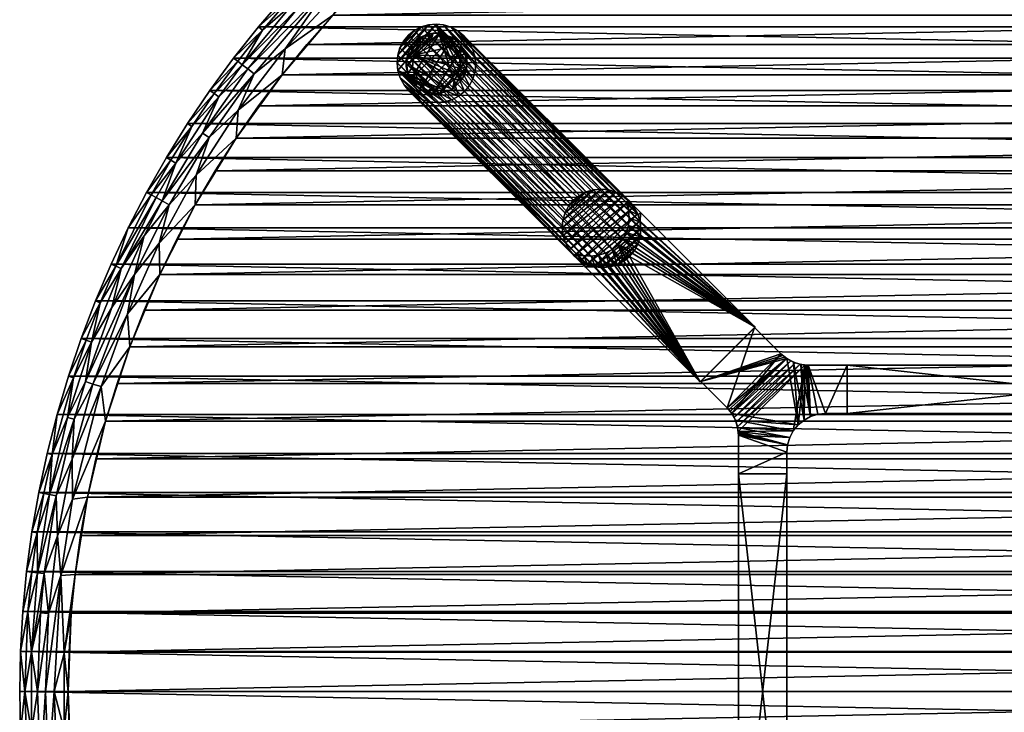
# Model space of a CAD drawing. Header units: inches. Extents: x -27 to 27, y -27 to 27.
# Tile 3 of 8: x -27 to -1.6, y -0.5 to 17.4. Entities that reach past the tile are written whole.
import ezdxf

# ---------------------------------------------------------------- set-up
doc = ezdxf.new("R2010")
doc.units = ezdxf.units.IN
doc.header["$MEASUREMENT"] = 0
doc.layers.add('AFUTL-3-EDPL', color=19, linetype='Continuous')
for name, color, linetype, true_color in [('AFUTL-3-GDPL', 7, 'Continuous', 0x261313), ('AFUTL-3-HWPT', 4, 'Continuous', 0x00ffff), ('AFUTL-3-LGWD', 7, 'Continuous', 0x7f3f3f), ('AFUTL-3-TPWD', 7, 'Continuous', 0x7f3f3f)]:
    doc.layers.add(name, color=color, linetype=linetype, true_color=true_color)

msp = doc.modelspace()

# ---------------------------------------------------------------- meshes
at = {"layer": 'AFUTL-3-EDPL'}
mesh = msp.add_polyface(dxfattribs=at)
corners = [(-20.727, 17.094, 29.266), (-21.249, 16.197, 29.056), (-21.367, 16.287, 29.266), (-19.947, 17.776, 29.056), (-18.105, 18.813, 28.592), (-18.906, 17.477, 28.476), (-20.143, 16.612, 28.592), (-18.63, 19.358, 29.266), (-19.251, 18.527, 29.056), (-19.358, 18.63, 29.266), (-17.776, 19.947, 29.056), (-19.814, 17.658, 28.871), (-21.107, 16.089, 28.871), (-18.404, 19.123, 28.871), (-20.219, 15.939, 28.476), (-21.356, 15.021, 28.592), (-22.277, 14.426, 28.871), (-21.854, 15.372, 29.056), (-21.473, 16.368, 29.547), (-19.454, 18.723, 29.547), (-20.157, 17.964, 29.547), (-20.83, 17.179, 29.547), (-18.975, 18.262, 28.715), (-20.944, 15.965, 28.715), (-22.084, 15.534, 29.547), (-20.057, 17.875, 29.266), (-21.975, 15.457, 29.266), (-22.551, 14.604, 29.266), (-18.723, 19.454, 29.547), (-22.663, 14.676, 29.547), (-17.658, 19.814, 28.871), (-17.875, 20.057, 29.266)]
mesh.append_faces([[corners[k] for k in face] for face in [(0, 1, 2), (7, 8, 9), (13, 11, 8), (6, 14, 15), (19, 9, 20), (21, 0, 18), (18, 2, 24), (25, 3, 0), (26, 17, 27), (20, 25, 21), (28, 7, 19), (24, 26, 29), (8, 11, 3), (1, 12, 17), (9, 8, 25), (2, 1, 26)]], dxfattribs={"vtx0": -1, "vtx1": -1})
mesh.append_faces([[corners[k] for k in face] for face in [(3, 1, 0), (4, 5, 6), (10, 8, 7), (3, 11, 1), (12, 16, 17), (12, 23, 16), (22, 23, 12)]], dxfattribs={"vtx0": -1, "vtx1": -1, "vtx2": -1})
mesh.append_faces([[corners[k] for k in face] for face in [(4, 6, 22), (13, 22, 11)]], dxfattribs={"vtx0": -1, "vtx2": -1})
mesh.append_faces([[corners[k] for k in face] for face in [(11, 22, 12)]], dxfattribs={"vtx1": -1})
mesh.append_faces([[corners[k] for k in face] for face in [(11, 12, 1), (0, 2, 18), (7, 9, 19), (6, 15, 23), (22, 6, 23), (5, 14, 6), (25, 0, 21), (8, 3, 25), (1, 17, 26), (31, 7, 28), (9, 25, 20), (2, 26, 24)]], dxfattribs={"vtx1": -1, "vtx2": -1})
mesh.append_faces([[corners[k] for k in face] for face in [(30, 13, 8)]], dxfattribs={"vtx2": -1})
mesh = msp.add_polyface(dxfattribs=at)
corners = [(-22.443, 13.342, 28.592), (-23.399, 11.585, 28.592), (-23.136, 12.581, 28.715), (-24.196, 11.98, 29.547), (-24.516, 10.99, 29.266), (-24.638, 11.045, 29.547), (-22.463, 12.58, 28.476), (-23.381, 10.779, 28.476), (-21.854, 15.372, 29.056), (-22.966, 13.654, 29.056), (-22.551, 14.604, 29.266), (-23.094, 13.729, 29.266), (-23.208, 13.797, 29.547), (-23.603, 12.835, 29.266), (-20.219, 15.939, 28.476), (-21.407, 14.304, 28.476), (-21.356, 15.021, 28.592), (-23.784, 11.776, 28.871), (-24.031, 10.773, 28.715), (-24.616, 9.921, 28.871), (-22.277, 14.426, 28.871), (-23.473, 12.764, 29.056), (-23.316, 12.679, 28.871), (-24.381, 10.93, 29.056), (-22.663, 14.676, 29.547), (-20.944, 15.965, 28.715), (-22.105, 14.315, 28.715), (-23.72, 12.898, 29.547), (-24.217, 9.76, 28.592), (-21.975, 15.457, 29.266), (-25.043, 10.093, 29.547)]
mesh.append_faces([[corners[k] for k in face] for face in [(3, 4, 5), (0, 6, 1), (21, 22, 23), (24, 10, 12), (10, 9, 11), (17, 19, 23), (12, 11, 27), (1, 7, 28), (16, 15, 0), (27, 13, 3), (5, 4, 30), (9, 22, 21), (22, 2, 17), (11, 9, 13)]], dxfattribs={"vtx0": -1, "vtx1": -1})
mesh.append_faces([[corners[k] for k in face] for face in [(8, 9, 10), (13, 4, 3), (8, 20, 9), (20, 22, 9), (25, 16, 26), (26, 0, 2), (2, 1, 18), (13, 21, 4), (2, 18, 17), (26, 2, 22), (25, 26, 20), (20, 26, 22)]], dxfattribs={"vtx0": -1, "vtx1": -1, "vtx2": -1})
mesh.append_faces([[corners[k] for k in face] for face in [(17, 18, 19)]], dxfattribs={"vtx0": -1, "vtx2": -1})
mesh.append_faces([[corners[k] for k in face] for face in [(0, 1, 2), (6, 7, 1), (10, 11, 12), (14, 15, 16), (15, 6, 0), (21, 23, 4), (16, 0, 26), (29, 10, 24), (9, 21, 13), (11, 13, 27)]], dxfattribs={"vtx1": -1, "vtx2": -1})
mesh.append_faces([[corners[k] for k in face] for face in [(22, 17, 23)]], dxfattribs={"vtx2": -1})
mesh = msp.add_polyface(dxfattribs=at)
corners = [(-25.614, 8.106, 29.266), (-25.763, 7.08, 29.056), (-26.16, 6.122, 29.266), (-24.616, 9.921, 28.871), (-25.303, 8.008, 28.871), (-25.146, 9.031, 29.056), (-24.217, 9.76, 28.592), (-24.155, 8.911, 28.476), (-24.893, 7.878, 28.592), (-26.29, 6.152, 29.547), (-26.506, 5.141, 29.547), (-24.78, 6.989, 28.476), (-26.035, 7.154, 29.547), (-24.031, 10.773, 28.715), (-25.632, 4.971, 28.592), (-25.591, 7.033, 28.871), (-26.055, 5.053, 28.871), (-26.23, 5.087, 29.056), (-24.516, 10.99, 29.266), (-24.919, 10.043, 29.266), (-25.043, 10.093, 29.547), (-25.742, 8.146, 29.547), (-26.375, 5.115, 29.266), (-25.108, 7.946, 28.715), (-25.643, 6.001, 28.715), (-25.411, 9.126, 29.547), (-25.251, 5.023, 28.476), (-23.381, 10.779, 28.476), (-24.381, 10.93, 29.056), (-23.399, 11.585, 28.592), (-25.285, 9.081, 29.266)]
mesh.append_faces([[corners[k] for k in face] for face in [(6, 7, 8), (9, 2, 10), (21, 0, 12), (20, 19, 25), (18, 28, 19), (30, 5, 0), (12, 2, 9), (25, 30, 21), (4, 23, 15), (19, 5, 30)]], dxfattribs={"vtx0": -1, "vtx1": -1})
mesh.append_faces([[corners[k] for k in face] for face in [(0, 1, 2), (0, 2, 12), (8, 11, 14), (15, 16, 17), (23, 24, 15), (13, 23, 4), (15, 24, 16), (13, 6, 23), (5, 1, 0), (28, 5, 19), (5, 4, 1), (1, 15, 17), (1, 17, 2), (28, 3, 5), (23, 8, 24), (8, 14, 24)]], dxfattribs={"vtx0": -1, "vtx1": -1, "vtx2": -1})
mesh.append_faces([[corners[k] for k in face] for face in [(3, 13, 4)]], dxfattribs={"vtx1": -1})
mesh.append_faces([[corners[k] for k in face] for face in [(3, 4, 5), (7, 11, 8), (18, 19, 20), (2, 22, 10), (11, 26, 14), (27, 7, 6), (6, 8, 23), (29, 6, 13), (30, 0, 21), (4, 15, 1), (19, 30, 25)]], dxfattribs={"vtx1": -1, "vtx2": -1})
mesh = msp.add_polyface(dxfattribs=at)
corners = [(-26.462, 2.032, 28.871), (-26.54, 0, 28.871), (-26.699, 1.023, 29.056), (-25.251, 5.023, 28.476), (-25.568, 3.026, 28.476), (-25.937, 2.994, 28.592), (-25.849, 0.991, 28.505), (-26.11, 0, 28.592), (-26.542, 3.064, 29.056), (-26.365, 3.044, 28.871), (-26.552, 4.101, 29.266), (-26.689, 3.081, 29.266), (-26.822, 3.096, 29.547), (-26.055, 5.053, 28.871), (-25.632, 4.971, 28.592), (-26.23, 5.087, 29.056), (-26.788, 2.057, 29.266), (-26.866, 0, 29.266), (-26.98, 1.034, 29.547), (-26.921, 2.067, 29.547), (-26.027, 4.02, 28.715), (-26.258, 2.016, 28.715), (-26.684, 4.122, 29.547), (-26.336, 0, 28.715), (-26.16, 6.122, 29.266), (-26.375, 5.115, 29.266), (-25.643, 6.001, 28.715), (-26.506, 5.141, 29.547), (-27, 0, 29.547), (-25.667, 2.02, 28.476), (-25.746, 0, 28.476)]
mesh.append_faces([[corners[k] for k in face] for face in [(0, 1, 2), (14, 3, 5), (19, 16, 18), (22, 10, 12), (10, 8, 11), (24, 15, 25), (21, 5, 23), (27, 25, 22), (12, 11, 19), (9, 21, 0), (25, 15, 10), (11, 8, 16)]], dxfattribs={"vtx0": -1, "vtx1": -1})
mesh.append_faces([[corners[k] for k in face] for face in [(5, 6, 7), (8, 9, 2), (13, 9, 8), (15, 13, 8), (16, 17, 18), (20, 21, 9), (0, 21, 1), (5, 7, 23), (16, 2, 17), (8, 2, 16), (15, 8, 10), (20, 5, 21), (13, 20, 9), (26, 20, 13), (26, 14, 20), (4, 6, 5)]], dxfattribs={"vtx0": -1, "vtx1": -1, "vtx2": -1})
mesh.append_faces([[corners[k] for k in face] for face in [(17, 28, 18)]], dxfattribs={"vtx0": -1, "vtx2": -1})
mesh.append_faces([[corners[k] for k in face] for face in [(29, 30, 6)]], dxfattribs={"vtx1": -1})
mesh.append_faces([[corners[k] for k in face] for face in [(3, 4, 5), (10, 11, 12), (14, 5, 20), (21, 23, 1), (25, 10, 22), (11, 16, 19)]], dxfattribs={"vtx1": -1, "vtx2": -1})
mesh.append_faces([[corners[k] for k in face] for face in [(4, 29, 6), (9, 0, 2)]], dxfattribs={"vtx2": -1})
mesh = msp.add_polyface(dxfattribs=at)
corners = [(-25.667, -2.02, 28.476), (-26.033, -1.999, 28.592), (-25.849, -0.991, 28.505), (-26.055, -5.053, 28.871), (-26.23, -5.087, 29.056), (-26.365, -3.044, 28.871), (-26.788, -2.057, 29.266), (-26.98, -1.034, 29.547), (-26.866, 0, 29.266), (-25.804, -3.986, 28.592), (-26.552, -4.101, 29.266), (-26.822, -3.096, 29.547), (-26.506, -5.141, 29.547), (-26.684, -4.122, 29.547), (-26.258, -2.016, 28.715), (-26.462, -2.032, 28.871), (-26.699, -1.023, 29.056), (-26.54, 0, 28.871), (-27, 0, 29.547), (-26.699, 1.023, 29.056), (-26.375, -5.115, 29.266), (-26.542, -3.064, 29.056), (-25.849, 0.991, 28.505), (-26.11, 0, 28.592), (-26.921, -2.067, 29.547), (-25.187, -5.894, 28.505), (-25.568, -3.026, 28.476), (-26.336, 0, 28.715), (-25.854, -5.014, 28.715), (-25.176, -6.919, 28.592), (-25.746, 0, 28.476), (-25.251, -5.023, 28.476)]
mesh.append_faces([[corners[k] for k in face] for face in [(3, 4, 5), (9, 14, 1), (20, 12, 10), (28, 14, 9), (14, 15, 27), (26, 9, 0), (5, 21, 15)]], dxfattribs={"vtx0": -1, "vtx1": -1})
mesh.append_faces([[corners[k] for k in face] for face in [(0, 1, 2), (6, 7, 8), (10, 11, 6), (15, 16, 17), (17, 16, 19), (4, 21, 5), (21, 16, 15), (22, 2, 23), (25, 9, 26), (21, 6, 16), (10, 6, 21), (19, 16, 8), (6, 8, 16), (4, 10, 21), (28, 3, 14), (15, 17, 27), (1, 23, 2), (1, 14, 23), (30, 2, 22)]], dxfattribs={"vtx0": -1, "vtx1": -1, "vtx2": -1})
mesh.append_faces([[corners[k] for k in face] for face in [(2, 30, 0)]], dxfattribs={"vtx0": -1, "vtx2": -1})
mesh.append_faces([[corners[k] for k in face] for face in [(9, 1, 0), (12, 13, 10), (7, 18, 8), (11, 24, 6), (14, 27, 23), (3, 5, 14), (20, 10, 4), (24, 7, 6), (13, 11, 10), (5, 15, 14)]], dxfattribs={"vtx1": -1, "vtx2": -1})
mesh.append_faces([[corners[k] for k in face] for face in [(29, 28, 9), (26, 31, 25)]], dxfattribs={"vtx2": -1})
at = {"layer": 'AFUTL-3-GDPL'}
mesh = msp.add_polyface(dxfattribs=at)
corners = [(-16.022, 15.646, 0.531), (-15.451, 16.145), (-16.822, 16.445, 0.531), (-16.653, 16.9), (-16.9, 15.815), (-15.815, 15.567), (-15.792, 16.676, 0.531), (-16.145, 17.016), (-16.617, 15.74, 0.531), (-15.567, 16.653), (-16.322, 15.451), (-17.016, 16.322), (-15.624, 16.097, 0.531), (-16.37, 16.844, 0.531), (-16.9, 16.653, 0.177), (-16.79, 15.677, 0.177), (-15.815, 16.9, 0.177), (-15.815, 15.567, 0.177), (-15.567, 15.815, 0.177), (-15.567, 16.653, 0.177), (-16.494, 16.977, 0.177), (-16.977, 15.974, 0.177), (-16.145, 15.451, 0.177), (-15.451, 16.145, 0.177), (-16.494, 15.49, 0.177), (-16.145, 17.016, 0.177), (-17.016, 16.322, 0.177), (-16.851, 16.136, 0.531), (-16.331, 15.616, 0.531), (-15.633, 16.408, 0.531), (-16.653, 15.567), (-15.567, 15.815), (-16.9, 16.653), (-15.815, 16.9), (-16.059, 16.834, 0.531), (-16.647, 16.702, 0.531), (-15.765, 15.82, 0.531), (-16.727, 15.851, 0.531), (-16.79, 16.79, 0.177), (-15.49, 16.494, 0.177), (-17.016, 16.145), (-16.322, 17.016), (-16.145, 15.451), (-15.451, 16.322), (-16.322, 15.451, 0.177), (-15.451, 16.322, 0.177), (-16.653, 16.9, 0.177), (-16.653, 15.567, 0.177), (-15.49, 15.974, 0.177), (-16.322, 17.016, 0.177), (-16.9, 15.815, 0.177), (-15.677, 15.95, 0.531)]
mesh.append_faces([[corners[k] for k in face] for face in [(2, 14, 26), (36, 17, 18), (6, 19, 16), (13, 49, 20), (29, 45, 39), (27, 26, 21), (35, 46, 38), (21, 40, 4), (47, 30, 24), (34, 16, 25), (48, 31, 1), (39, 43, 9), (20, 41, 3), (46, 3, 38), (50, 4, 15), (0, 22, 17), (48, 1, 23), (45, 43, 39), (24, 30, 10), (49, 41, 20), (26, 40, 21), (2, 26, 27), (15, 4, 30), (38, 3, 32), (6, 16, 34), (0, 17, 36), (38, 32, 14), (39, 9, 19), (26, 11, 40), (28, 24, 44), (24, 10, 44), (20, 3, 46), (15, 30, 47), (18, 31, 48), (21, 4, 50)]])
mesh.append_faces([[corners[k] for k in face] for face in [(8, 24, 28), (12, 45, 29), (13, 46, 35), (17, 31, 18), (12, 48, 23), (19, 33, 16), (22, 5, 17), (16, 7, 25), (14, 11, 26), (28, 22, 0), (29, 19, 6), (5, 1, 31), (3, 11, 32), (35, 14, 2), (28, 37, 8), (49, 7, 41), (22, 10, 42), (45, 1, 43), (8, 15, 47), (13, 25, 49), (37, 21, 50)]], dxfattribs={"vtx0": -1})
mesh.append_faces([[corners[k] for k in face] for face in [(30, 9, 10), (33, 4, 7), (41, 11, 3), (42, 1, 5), (27, 0, 2), (0, 27, 28), (9, 30, 33), (37, 15, 8), (7, 40, 41), (10, 43, 42), (51, 48, 12)]], dxfattribs={"vtx0": -1, "vtx1": -1})
mesh.append_faces([[corners[k] for k in face] for face in [(28, 27, 37), (10, 9, 43), (7, 4, 40), (33, 30, 4), (2, 6, 34), (2, 0, 36), (41, 40, 11), (42, 43, 1), (51, 18, 48), (2, 51, 12)]], dxfattribs={"vtx0": -1, "vtx2": -1})
mesh.append_faces([[corners[k] for k in face] for face in [(34, 25, 13), (27, 21, 37), (36, 18, 51), (44, 10, 22), (23, 1, 45), (25, 7, 49)]], dxfattribs={"vtx1": -1})
mesh.append_faces([[corners[k] for k in face] for face in [(12, 29, 2), (36, 51, 2), (34, 13, 2), (29, 6, 2)]], dxfattribs={"vtx1": -1, "vtx2": -1})
mesh.append_faces([[corners[k] for k in face] for face in [(8, 47, 24), (28, 44, 22), (14, 32, 11), (16, 33, 7), (22, 42, 5), (37, 50, 15), (17, 5, 31), (19, 9, 33), (13, 35, 2), (35, 38, 14), (29, 39, 19), (12, 23, 45), (13, 20, 46)]], dxfattribs={"vtx2": -1})
at = {"layer": 'AFUTL-3-HWPT'}
mesh = msp.add_polyface(dxfattribs=at)
corners = [(-9.418, 8.004, 28.476), (-8.004, 9.418, 28.476), (-10.966, 12.38, 28.476), (-11.025, 12.321, 28.476), (-10.971, 12.133, 28.476), (-10.953, 11.939, 28.476), (-10.973, 11.746, 28.476), (-11.03, 11.561, 28.476), (-11.121, 11.391, 28.476), (-11.243, 11.243, 28.476), (-11.391, 11.121, 28.476), (-11.561, 11.03, 28.476), (-11.746, 10.973, 28.476), (-11.939, 10.953, 28.476), (-12.133, 10.971, 28.476), (-12.321, 11.025, 28.476), (-12.38, 10.966, 28.476), (-8.004, 9.418, 26.476), (-11.266, 12.681, 26.476), (-12.681, 11.266, 26.476), (-9.418, 8.004, 26.476), (-11.325, 12.622, 26.476), (-12.622, 11.325, 26.476), (-12.434, 11.271, 26.476), (-12.24, 11.254, 26.476), (-12.047, 11.274, 26.476), (-11.862, 11.33, 26.476), (-11.692, 11.421, 26.476), (-11.543, 11.543, 26.476), (-11.421, 11.692, 26.476), (-11.33, 11.862, 26.476), (-11.274, 12.047, 26.476), (-11.254, 12.24, 26.476), (-11.271, 12.434, 26.476)]
mesh.append_faces([[corners[k] for k in face] for face in [(17, 2, 1), (16, 20, 0), (3, 18, 21), (16, 22, 19), (23, 19, 22), (3, 33, 4), (4, 32, 5), (5, 31, 6), (6, 30, 7), (7, 29, 8), (8, 28, 9), (10, 28, 27), (11, 27, 26), (12, 26, 25), (13, 25, 24), (14, 24, 23), (15, 23, 22), (1, 20, 17)]], dxfattribs={"vtx0": -1})
mesh.append_faces([[corners[k] for k in face] for face in [(1, 9, 0), (2, 4, 1), (33, 17, 32), (32, 17, 31), (31, 17, 30), (30, 17, 29), (29, 17, 28), (28, 20, 27), (27, 20, 26), (26, 20, 25), (25, 20, 24), (24, 20, 23)]], dxfattribs={"vtx0": -1, "vtx1": -1})
mesh.append_faces([[corners[k] for k in face] for face in [(0, 9, 10), (0, 10, 11), (1, 4, 5), (1, 5, 6), (1, 7, 8), (1, 8, 9), (0, 12, 13), (0, 13, 14), (14, 16, 0), (33, 18, 17), (28, 17, 20), (23, 20, 19)]], dxfattribs={"vtx0": -1, "vtx2": -1})
mesh.append_faces([[corners[k] for k in face] for face in [(15, 16, 14), (18, 2, 17), (19, 20, 16), (2, 18, 3), (15, 22, 16), (21, 18, 33), (21, 33, 3), (9, 28, 10), (10, 27, 11), (11, 26, 12), (12, 25, 13), (13, 24, 14), (14, 23, 15), (0, 20, 1)]], dxfattribs={"vtx1": -1})
mesh.append_faces([[corners[k] for k in face] for face in [(6, 7, 1), (11, 12, 0)]], dxfattribs={"vtx1": -1, "vtx2": -1})
mesh.append_faces([[corners[k] for k in face] for face in [(2, 3, 4), (4, 33, 32), (5, 32, 31), (6, 31, 30), (7, 30, 29), (8, 29, 28)]], dxfattribs={"vtx2": -1})
mesh = msp.add_polyface(dxfattribs=at)
corners = [(-8.015, 9.407, 26.508), (-8.015, 9.407, 28.476), (-7.334, 8.726, 28.476), (-7.334, 8.726, 26.486), (-9.407, 8.015, 28.476), (-9.407, 8.015, 26.508), (-8.726, 7.334, 26.486), (-8.726, 7.334, 28.476), (-5.625, 8.433, 28.476), (-5.625, 8.433, 26.476), (-6.627, 8.433, 26.476), (-6.627, 8.433, 28.476), (-5.625, 7.183, 28.476), (-5.625, 7.183, 26.476), (-7.182, 8.601, 28.476), (-7.009, 8.509, 28.476), (-6.822, 8.452, 28.476), (-6.657, 8.433, 26.476), (-6.688, 8.435, 26.476), (-6.719, 8.437, 26.476), (-6.841, 8.456, 26.477), (-6.962, 8.491, 26.477), (-7.079, 8.541, 26.479), (-7.187, 8.605, 26.481), (-7.239, 8.642, 26.483), (-7.288, 8.682, 26.484), (-8.433, 6.627, 28.476), (-8.452, 6.822, 28.476), (-8.509, 7.009, 28.476), (-8.601, 7.182, 28.476), (-8.682, 7.288, 26.484), (-8.642, 7.239, 26.483), (-8.605, 7.187, 26.481), (-8.541, 7.079, 26.479), (-8.491, 6.962, 26.477), (-8.456, 6.841, 26.477), (-8.437, 6.719, 26.476), (-8.435, 6.688, 26.476), (-8.433, 6.657, 26.476), (-8.433, 6.627, 26.476), (-6.183, 7.183, 28.476), (-6.183, 7.183, 26.476), (-8.433, 5.625, 28.476), (-7.183, 5.625, 28.476), (-7.183, 6.183, 28.476), (-7.164, 6.378, 28.476), (-7.107, 6.566, 28.476), (-7.014, 6.738, 28.476), (-6.89, 6.89, 28.476), (-6.738, 7.014, 28.476), (-6.566, 7.107, 28.476), (-6.378, 7.164, 28.476), (-8.433, 5.625, 26.476), (-7.183, 6.183, 26.476), (-7.164, 6.378, 26.476), (-7.107, 6.566, 26.476), (-7.014, 6.738, 26.476), (-6.89, 6.89, 26.476), (-6.738, 7.014, 26.476), (-6.566, 7.107, 26.476), (-6.378, 7.164, 26.476), (-7.183, 5.625, 26.476)]
mesh.append_faces([[corners[k] for k in face] for face in [(1, 5, 4), (9, 12, 13), (44, 42, 43), (60, 40, 51), (59, 51, 50), (58, 50, 49), (57, 49, 48), (56, 48, 47), (55, 47, 46), (54, 46, 45), (53, 43, 61), (41, 9, 13), (42, 61, 43)]], dxfattribs={"vtx0": -1})
mesh.append_faces([[corners[k] for k in face] for face in [(0, 2, 3), (8, 10, 11), (14, 24, 2), (15, 22, 14), (22, 15, 21), (21, 16, 20), (20, 16, 19), (19, 11, 18), (18, 11, 17), (17, 11, 10), (27, 36, 26), (28, 34, 27), (34, 28, 33), (33, 29, 32), (32, 29, 31), (31, 7, 30), (30, 7, 6), (13, 40, 41), (1, 7, 2), (2, 29, 14), (14, 48, 15), (15, 49, 16), (16, 50, 11), (48, 28, 47), (47, 27, 46), (46, 26, 45), (45, 26, 44), (52, 26, 39), (41, 40, 60), (32, 22, 33), (33, 21, 34), (34, 20, 35), (35, 19, 36), (18, 59, 19), (59, 10, 60), (60, 10, 41), (53, 39, 54), (5, 23, 6), (6, 23, 30), (30, 23, 31), (31, 23, 32)]], dxfattribs={"vtx0": -1, "vtx1": -1})
mesh.append_faces([[corners[k] for k in face] for face in [(14, 29, 48), (19, 56, 36)]], dxfattribs={"vtx0": -1, "vtx1": -1, "vtx2": -1})
mesh.append_faces([[corners[k] for k in face] for face in [(7, 5, 6), (2, 24, 25), (2, 25, 3), (14, 22, 23), (14, 23, 24), (21, 15, 16), (19, 16, 11), (26, 36, 37), (26, 37, 38), (27, 34, 35), (27, 35, 36), (33, 28, 29), (31, 29, 7), (2, 7, 29), (15, 48, 49), (16, 49, 50), (11, 50, 51), (11, 51, 40), (47, 28, 27), (46, 27, 26), (44, 26, 42), (40, 8, 11), (53, 45, 44), (33, 22, 21), (34, 21, 20), (35, 20, 19), (19, 59, 58), (19, 58, 57), (59, 17, 10), (41, 10, 9), (36, 56, 55), (36, 55, 54), (54, 39, 38), (54, 38, 37), (53, 52, 39), (5, 3, 25), (5, 25, 24)]], dxfattribs={"vtx0": -1, "vtx2": -1})
mesh.append_faces([[corners[k] for k in face] for face in [(1, 2, 0), (4, 5, 7), (9, 10, 8), (0, 5, 1), (8, 12, 9), (12, 40, 13), (12, 8, 40), (42, 26, 52), (60, 51, 59), (59, 50, 58), (58, 49, 57), (57, 48, 56), (56, 47, 55), (55, 46, 54), (54, 45, 53), (61, 52, 53), (0, 3, 5), (52, 61, 42)]], dxfattribs={"vtx1": -1})
mesh.append_faces([[corners[k] for k in face] for face in [(38, 39, 26), (29, 28, 48), (44, 43, 53), (23, 22, 32), (18, 17, 59), (57, 56, 19), (37, 36, 54), (24, 23, 5)]], dxfattribs={"vtx1": -1, "vtx2": -1})
mesh.append_faces([[corners[k] for k in face] for face in [(1, 4, 7)]], dxfattribs={"vtx2": -1})
mesh = msp.add_polyface(dxfattribs=at)
corners = [(-5.625, 7.183, 26.476), (-5.625, 8.433, 26.476), (5.625, 8.433, 26.476), (5.625, 7.183, 26.476), (5.625, 7.183, 28.476), (-5.625, 7.183, 28.476), (5.625, 8.433, 28.476), (-5.625, 8.433, 28.476)]
mesh.append_faces([[corners[k] for k in face] for face in [(3, 1, 2), (5, 3, 4), (2, 4, 3), (1, 6, 2), (5, 6, 7), (0, 7, 1)]], dxfattribs={"vtx0": -1})
mesh.append_faces([[corners[k] for k in face] for face in [(0, 1, 3), (0, 3, 5), (6, 4, 2), (7, 6, 1), (4, 6, 5), (5, 7, 0)]], dxfattribs={"vtx1": -1})
mesh = msp.add_polyface(dxfattribs=at)
corners = [(-8.433, 5.625, 26.476), (-7.183, 5.625, 26.476), (-7.183, -5.625, 26.476), (-8.433, -5.625, 26.476), (-8.433, 5.625, 28.476), (-8.433, -5.625, 28.476), (-7.183, -5.625, 28.476), (-7.183, 5.625, 28.476)]
mesh.append_faces([[corners[k] for k in face] for face in [(3, 1, 2), (4, 3, 5), (2, 5, 3), (6, 1, 7), (6, 4, 5), (7, 0, 4)]], dxfattribs={"vtx0": -1})
mesh.append_faces([[corners[k] for k in face] for face in [(0, 1, 3), (0, 3, 4), (6, 5, 2), (2, 1, 6), (7, 4, 6), (1, 0, 7)]], dxfattribs={"vtx1": -1})
at = {"layer": 'AFUTL-3-LGWD'}
mesh = msp.add_polyface(dxfattribs=at)
corners = [(-15.508, 15.508, 0.098), (-15.383, 15.66, 0.098), (-15.291, 15.835, 0.098), (-15.236, 16.025, 0.098), (-15.218, 16.222, 0.098), (-15.24, 16.421, 0.098), (-15.3, 16.612, 0.098), (-15.396, 16.788, 0.098), (-15.524, 16.944, 0.098), (-15.679, 17.071, 0.098), (-15.856, 17.167, 0.098), (-16.047, 17.227, 0.098), (-16.245, 17.249, 0.098), (-16.443, 17.231, 0.098), (-16.632, 17.176, 0.098), (-16.807, 17.084, 0.098), (-16.959, 16.959, 0.098), (-17.084, 16.807, 0.098), (-17.176, 16.632, 0.098), (-17.231, 16.443, 0.098), (-17.249, 16.245, 0.098), (-17.227, 16.047, 0.098), (-17.167, 15.856, 0.098), (-17.071, 15.679, 0.098), (-16.944, 15.524, 0.098), (-16.788, 15.396, 0.098), (-16.612, 15.3, 0.098), (-16.421, 15.24, 0.098), (-16.222, 15.218, 0.098), (-16.025, 15.236, 0.098), (-15.835, 15.291, 0.098), (-15.66, 15.383, 0.098), (-12.695, 12.695, 28.472), (-12.542, 12.819, 28.472), (-12.368, 12.911, 28.472), (-12.178, 12.967, 28.472), (-11.98, 12.984, 28.472), (-11.782, 12.963, 28.472), (-11.591, 12.903, 28.472), (-11.414, 12.807, 28.472), (-11.259, 12.679, 28.472), (-11.131, 12.524, 28.472), (-11.035, 12.347, 28.472), (-10.976, 12.156, 28.472), (-10.954, 11.958, 28.472), (-10.971, 11.76, 28.472), (-11.027, 11.57, 28.472), (-11.119, 11.396, 28.472), (-11.243, 11.243, 28.472), (-11.396, 11.119, 28.472), (-11.57, 11.027, 28.472), (-11.76, 10.971, 28.472), (-11.958, 10.954, 28.472), (-12.156, 10.976, 28.472), (-12.347, 11.035, 28.472), (-12.524, 11.131, 28.472), (-12.679, 11.259, 28.472), (-12.807, 11.414, 28.472), (-12.903, 11.591, 28.472), (-12.963, 11.782, 28.472), (-12.984, 11.98, 28.472), (-12.967, 12.178, 28.472), (-12.911, 12.368, 28.472), (-12.819, 12.542, 28.472)]
mesh.append_faces([[corners[k] for k in face] for face in [(0, 47, 48), (46, 1, 2), (44, 3, 4), (42, 5, 6), (40, 7, 8), (38, 9, 10), (36, 11, 12), (34, 13, 14), (32, 15, 16), (63, 18, 62), (61, 20, 60), (59, 22, 58), (57, 24, 56), (55, 26, 54), (53, 28, 52), (51, 30, 50), (47, 49, 48), (23, 25, 24), (15, 17, 16), (7, 9, 8)]], dxfattribs={"vtx0": -1})
mesh.append_faces([[corners[k] for k in face] for face in [(1, 47, 0), (47, 1, 46), (45, 3, 44), (43, 5, 42), (41, 7, 40), (39, 9, 38), (37, 11, 36), (35, 13, 34), (33, 15, 32), (32, 17, 63), (62, 19, 61), (60, 21, 59), (58, 23, 57), (56, 25, 55), (54, 27, 53), (52, 29, 51), (50, 31, 49), (33, 63, 34), (34, 62, 35), (35, 61, 36), (36, 60, 37), (37, 59, 38), (38, 58, 39), (39, 57, 40), (40, 56, 41), (41, 55, 42), (42, 54, 43), (43, 53, 44), (44, 52, 45), (45, 51, 46), (46, 50, 47), (21, 27, 22), (22, 26, 23), (12, 20, 13), (13, 19, 14), (14, 18, 15), (11, 4, 12), (4, 11, 5), (5, 10, 6), (6, 9, 7)]], dxfattribs={"vtx0": -1, "vtx1": -1})
mesh.append_faces([[corners[k] for k in face] for face in [(12, 31, 21)]], dxfattribs={"vtx0": -1, "vtx1": -1, "vtx2": -1})
mesh.append_faces([[corners[k] for k in face] for face in [(45, 2, 3), (43, 4, 5), (41, 6, 7), (39, 8, 9), (37, 10, 11), (35, 12, 13), (33, 14, 15), (63, 17, 18), (61, 19, 20), (59, 21, 22), (57, 23, 24), (55, 25, 26), (53, 27, 28), (51, 29, 30), (49, 31, 0), (34, 63, 62), (35, 62, 61), (36, 61, 60), (37, 60, 59), (38, 59, 58), (39, 58, 57), (40, 57, 56), (41, 56, 55), (42, 55, 54), (43, 54, 53), (44, 53, 52), (45, 52, 51), (46, 51, 50), (47, 50, 49), (12, 0, 31), (21, 31, 30), (21, 30, 29), (21, 28, 27), (22, 27, 26), (23, 26, 25), (13, 20, 19), (14, 19, 18), (15, 18, 17), (12, 4, 3), (12, 3, 2), (5, 11, 10), (6, 10, 9)]], dxfattribs={"vtx0": -1, "vtx2": -1})
mesh.append_faces([[corners[k] for k in face] for face in [(46, 2, 45), (44, 4, 43), (42, 6, 41), (40, 8, 39), (38, 10, 37), (36, 12, 35), (34, 14, 33), (32, 63, 33)]], dxfattribs={"vtx1": -1})
mesh.append_faces([[corners[k] for k in face] for face in [(1, 0, 12), (29, 28, 21), (21, 20, 12), (2, 1, 12)]], dxfattribs={"vtx1": -1, "vtx2": -1})
mesh.append_faces([[corners[k] for k in face] for face in [(0, 48, 49), (32, 16, 17), (62, 18, 19), (60, 20, 21), (58, 22, 23), (56, 24, 25), (54, 26, 27), (52, 28, 29), (50, 30, 31)]], dxfattribs={"vtx2": -1})
at = {"layer": 'AFUTL-3-TPWD'}
mesh = msp.add_polyface(dxfattribs=at)
corners = [(23.786, 9.853, 28.476), (-23.786, 9.853, 28.476), (23.381, 10.779, 28.476), (-23.381, 10.779, 28.476), (22.94, 11.689, 28.476), (-22.94, 11.689, 28.476), (22.463, 12.58, 28.476), (-22.463, 12.58, 28.476), (21.952, 13.452, 28.476), (-21.952, 13.452, 28.476), (21.407, 14.304, 28.476), (-21.407, 14.304, 28.476), (20.829, 15.133, 28.476), (-20.829, 15.133, 28.476), (20.219, 15.939, 28.476), (-20.219, 15.939, 28.476), (19.578, 16.721, 28.476), (-19.578, 16.721, 28.476), (18.906, 17.477, 28.476), (-18.906, 17.477, 28.476), (18.205, 18.205, 28.476), (-18.205, 18.205, 28.476), (17.477, 18.906, 28.476), (-25.043, 10.093, 29.547), (25.043, 10.093, 29.547), (-24.638, 11.045, 29.547), (24.638, 11.045, 29.547), (-24.196, 11.98, 29.547), (24.196, 11.98, 29.547), (-23.72, 12.898, 29.547), (23.72, 12.898, 29.547), (-23.208, 13.797, 29.547), (23.208, 13.797, 29.547), (-22.663, 14.676, 29.547), (22.663, 14.676, 29.547), (-22.084, 15.534, 29.547), (22.084, 15.534, 29.547), (-21.473, 16.368, 29.547), (21.473, 16.368, 29.547), (-20.83, 17.179, 29.547), (20.83, 17.179, 29.547), (-20.157, 17.964, 29.547), (20.157, 17.964, 29.547), (-19.454, 18.723, 29.547)]
mesh.append_faces([[corners[k] for k in face] for face in [(0, 1, 2), (2, 3, 4), (4, 5, 6), (6, 7, 8), (8, 9, 10), (10, 11, 12), (12, 13, 14), (14, 15, 16), (16, 17, 18), (18, 19, 20), (20, 21, 22), (23, 24, 25), (25, 26, 27), (27, 28, 29), (29, 30, 31), (31, 32, 33), (33, 34, 35), (35, 36, 37), (37, 38, 39), (39, 40, 41), (41, 42, 43)]], dxfattribs={"vtx0": -1, "vtx1": -1})
mesh.append_faces([[corners[k] for k in face] for face in [(2, 1, 3), (4, 3, 5), (6, 5, 7), (8, 7, 9), (10, 9, 11), (12, 11, 13), (14, 13, 15), (16, 15, 17), (18, 17, 19), (20, 19, 21), (25, 24, 26), (27, 26, 28), (29, 28, 30), (31, 30, 32), (33, 32, 34), (35, 34, 36), (37, 36, 38), (39, 38, 40), (41, 40, 42)]], dxfattribs={"vtx0": -1, "vtx2": -1})
mesh = msp.add_polyface(dxfattribs=at)
corners = [(-25.726, 1.011, 28.476), (25.726, 1.011, 28.476), (-25.746, 0, 28.476), (25.746, 0, 28.476), (25.667, 2.02, 28.476), (-25.667, 2.02, 28.476), (25.568, 3.026, 28.476), (-25.568, 3.026, 28.476), (25.429, 4.028, 28.476), (-25.429, 4.028, 28.476), (25.251, 5.023, 28.476), (-25.251, 5.023, 28.476), (25.035, 6.01, 28.476), (-25.035, 6.01, 28.476), (24.78, 6.989, 28.476), (-24.78, 6.989, 28.476), (24.486, 7.956, 28.476), (-24.486, 7.956, 28.476), (24.155, 8.911, 28.476), (-24.155, 8.911, 28.476), (23.786, 9.853, 28.476), (-23.786, 9.853, 28.476), (-27, 0, 29.547), (27, 0, 29.547), (-26.98, 1.034, 29.547), (26.98, 1.034, 29.547), (-26.921, 2.067, 29.547), (26.921, 2.067, 29.547), (-26.822, 3.096, 29.547), (26.822, 3.096, 29.547), (-26.684, 4.122, 29.547), (26.684, 4.122, 29.547), (-26.506, 5.141, 29.547), (26.506, 5.141, 29.547), (-26.29, 6.152, 29.547), (26.29, 6.152, 29.547), (-26.035, 7.154, 29.547), (26.035, 7.154, 29.547), (-25.742, 8.146, 29.547), (25.742, 8.146, 29.547), (-25.411, 9.126, 29.547), (25.411, 9.126, 29.547), (-25.043, 10.093, 29.547), (25.043, 10.093, 29.547)]
mesh.append_faces([[corners[k] for k in face] for face in [(0, 1, 2), (1, 0, 4), (4, 5, 6), (6, 7, 8), (8, 9, 10), (10, 11, 12), (12, 13, 14), (14, 15, 16), (16, 17, 18), (18, 19, 20), (22, 23, 24), (24, 25, 26), (26, 27, 28), (28, 29, 30), (30, 31, 32), (32, 33, 34), (34, 35, 36), (36, 37, 38), (38, 39, 40), (40, 41, 42)]], dxfattribs={"vtx0": -1, "vtx1": -1})
mesh.append_faces([[corners[k] for k in face] for face in [(2, 1, 3), (4, 0, 5), (6, 5, 7), (8, 7, 9), (10, 9, 11), (12, 11, 13), (14, 13, 15), (16, 15, 17), (18, 17, 19), (20, 19, 21), (24, 23, 25), (26, 25, 27), (28, 27, 29), (30, 29, 31), (32, 31, 33), (34, 33, 35), (36, 35, 37), (38, 37, 39), (40, 39, 41), (42, 41, 43)]], dxfattribs={"vtx0": -1, "vtx2": -1})
mesh = msp.add_polyface(dxfattribs=at)
corners = [(-25.746, 0, 28.476), (25.746, 0, 28.476), (-25.726, -1.011, 28.476), (25.726, -1.011, 28.476), (-25.667, -2.02, 28.476), (25.667, -2.02, 28.476), (-25.568, -3.026, 28.476), (25.568, -3.026, 28.476), (-25.429, -4.028, 28.476), (25.429, -4.028, 28.476), (-25.251, -5.023, 28.476), (25.251, -5.023, 28.476), (-25.035, -6.01, 28.476), (25.035, -6.01, 28.476), (-24.78, -6.989, 28.476), (24.78, -6.989, 28.476), (-24.486, -7.956, 28.476), (24.486, -7.956, 28.476), (-24.155, -8.911, 28.476), (24.155, -8.911, 28.476), (-23.786, -9.853, 28.476), (23.786, -9.853, 28.476), (-26.98, -1.034, 29.547), (26.98, -1.034, 29.547), (-27, 0, 29.547), (27, 0, 29.547), (26.921, -2.067, 29.547), (-26.921, -2.067, 29.547), (26.822, -3.096, 29.547), (-26.822, -3.096, 29.547), (26.684, -4.122, 29.547), (-26.684, -4.122, 29.547), (26.506, -5.141, 29.547), (-26.506, -5.141, 29.547), (26.29, -6.152, 29.547), (-26.29, -6.152, 29.547), (26.035, -7.154, 29.547), (-26.035, -7.154, 29.547), (25.742, -8.146, 29.547), (-25.742, -8.146, 29.547), (25.411, -9.126, 29.547), (-25.411, -9.126, 29.547), (25.043, -10.093, 29.547), (-25.043, -10.093, 29.547)]
mesh.append_faces([[corners[k] for k in face] for face in [(0, 1, 2), (2, 3, 4), (4, 5, 6), (6, 7, 8), (8, 9, 10), (10, 11, 12), (12, 13, 14), (14, 15, 16), (16, 17, 18), (18, 19, 20), (22, 23, 24), (23, 22, 26), (26, 27, 28), (28, 29, 30), (30, 31, 32), (32, 33, 34), (34, 35, 36), (36, 37, 38), (38, 39, 40), (40, 41, 42)]], dxfattribs={"vtx0": -1, "vtx1": -1})
mesh.append_faces([[corners[k] for k in face] for face in [(2, 1, 3), (4, 3, 5), (6, 5, 7), (8, 7, 9), (10, 9, 11), (12, 11, 13), (14, 13, 15), (16, 15, 17), (18, 17, 19), (20, 19, 21), (24, 23, 25), (26, 22, 27), (28, 27, 29), (30, 29, 31), (32, 31, 33), (34, 33, 35), (36, 35, 37), (38, 37, 39), (40, 39, 41), (42, 41, 43)]], dxfattribs={"vtx0": -1, "vtx2": -1})

doc.saveas('drawing.dxf')
